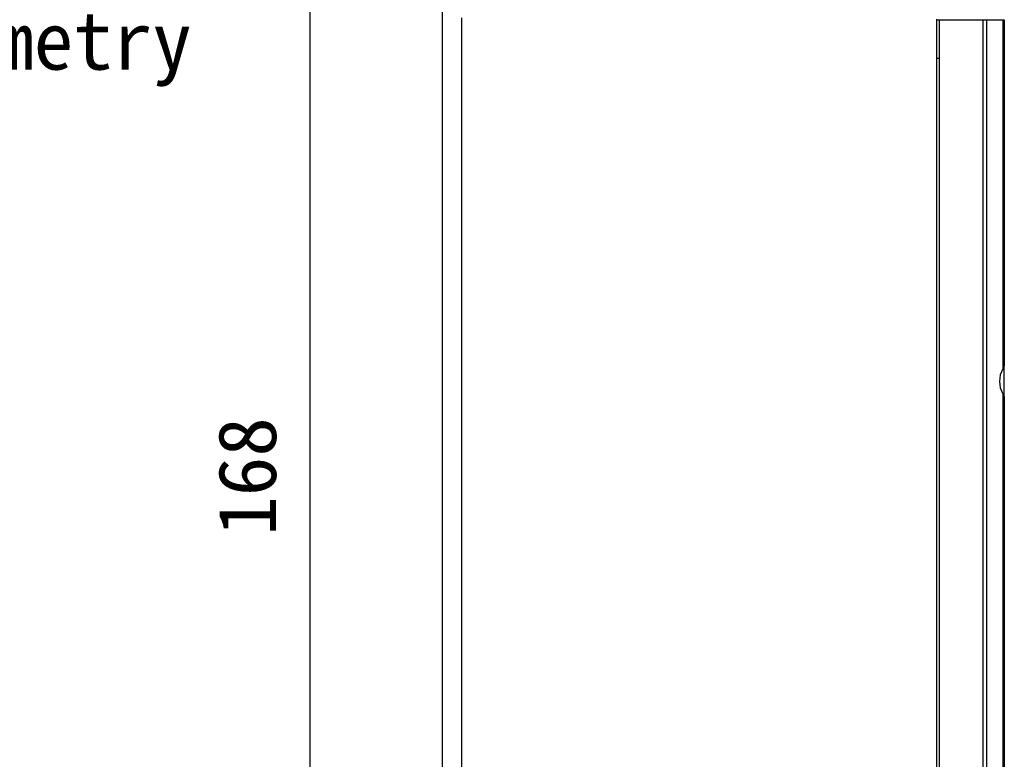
# Model space of a CAD drawing. Header units: millimetres. Extents: x 58 to 383, y 43 to 283.
# Tile 21 of 22: x 275 to 325, y 171 to 209. Entities that reach past the tile are written whole.
import ezdxf

# ---------------------------------------------------------------- set-up
doc = ezdxf.new("R2010")
doc.units = ezdxf.units.MM
doc.header["$LTSCALE"] = 23.1
doc.header["$PDMODE"] = 3
doc.header["$PDSIZE"] = 8
doc.layers.get('0').update_dxf_attribs({"linetype": 'CONTINUOUS'})
doc.layers.get('Defpoints').update_dxf_attribs({"linetype": 'CONTINUOUS'})
doc.layers.add('00_COMPONENTS', color=7, linetype='CONTINUOUS')
doc.layers.add('51__DRAFT_DIMS', color=7, linetype='CONTINUOUS')
doc.styles.get("Standard").update_dxf_attribs({"font": 'simfang.ttf'})
doc.dimstyles.new('DIMSTYLE_1', dxfattribs={"dimtxt": 3, "dimasz": 3, "dimexe": 2.5, "dimexo": 0.5, "dimgap": 0.75, "dimtad": 1, "dimlfac": 2, "dimdsep": 46, "dimtxsty": 'STANDARD', "dimblk": '_FILLED', "dimblk1": '_FILLED', "dimblk2": '_FILLED', "dimcen": 0.09, "dimclrt": 3, "dimazin": 2, "dimtp": 0.5, "dimtm": 0.5, "dimtfac": 1, "dimtofl": 0, "dimtmove": 0, "dimatfit": 3, "dimldrblk": '_FILLED', "dimfxl": 1, "dimtolj": 1, "dimarcsym": 0})

# ---------------------------------------------------------------- blocks, each defined once
blk = doc.blocks.new('_FILLED')
at = {"color": 0, "linetype": 'ByBlock'}
blk.add_solid([(0, 0), (-1, 0.167), (-1, -0.167)], dxfattribs=at)
blk = doc.blocks.new('*D16')
at = {"layer": '51__DRAFT_DIMS', "color": 0, "lineweight": -2}
for p, q in [((300.764, 227.791), (287, 227.791)), ((289.5, 224.791), (289.5, 146.791)), ((300.77, 143.791), (287, 143.791))]:
    blk.add_line(p, q, dxfattribs=at)
at = {"layer": 'Defpoints', "color": 0}
for p in [(301.264, 227.791), (289.5, 143.791), (301.27, 143.791)]:
    blk.add_point(p, dxfattribs=at)
at = {"layer": '51__DRAFT_DIMS', "color": 0, "linetype": 'ByBlock', "lineweight": -2, "xscale": 3, "yscale": 3, "zscale": 3}
for p, rotation in [((289.5, 227.791), 90), ((289.5, 143.791), 270)]:
    blk.add_blockref('_FILLED', p, dxfattribs=dict(at, rotation=rotation))
at = {"layer": '51__DRAFT_DIMS', "insert": (284.75, 185.884), "char_height": 3, "attachment_point": 2, "rotation": 90, "line_spacing_factor": 0.9}
blk.add_mtext('\\A1;168', dxfattribs=at)

msp = doc.modelspace()

# ---------------------------------------------------------------- linework, layer by layer
at = {"layer": '00_COMPONENTS'}
for p, q in [((296.3355, 140.5406), (296.3355, 231.2906)), ((297.3355, 139.5406), (297.3355, 209.5406)), ((321.8355, 209.4752), (321.8355, 139.5406)), ((321.8355, 209.4406), (325.3355, 209.4406)), ((321.9855, 139.5406), (321.9855, 209.4406)), ((324.2319, 209.4406), (324.2319, 139.5406)), ((324.4087, 209.4406), (324.4087, 139.6138)), ((325.2623, 209.4406), (325.2623, 191.4315)), ((325.3355, 209.4406), (325.3355, 191.6618)), ((321.9855, 207.4406), (321.8355, 207.4406)), ((325.3355, 189.9547), (325.3355, 191.6265)), ((325.2623, 190.1498), (325.2623, 142.1815)), ((325.3355, 189.9195), (325.3355, 142.4118))]:
    msp.add_line(p, q, dxfattribs=at)
msp.add_ellipse((326.3355, 190.7906), major_axis=(0, 1.25), ratio=1, start_param=1.0324908, end_param=2.1091018, dxfattribs=at)
for points, knots in [([(325.3355, 191.6618), (325.3355, 191.6431), (325.3268, 191.5621), (325.2943, 191.4851), (325.2623, 191.4315)], [0, 0, 0, 0, 0.2298329, 1, 1, 1, 1]), ([(325.2623, 190.1498), (325.2735, 190.1309), (325.3108, 190.0593), (325.3355, 189.9785), (325.3355, 189.9195)], [0, 0, 0, 0, 0.2710825, 1, 1, 1, 1])]:
    msp.add_open_spline(points, degree=3, knots=knots, dxfattribs=at)

# ---------------------------------------------------------------- texts
at = {"layer": '51__DRAFT_DIMS', "insert": (252.7924, 214.3713), "char_height": 3, "attachment_point": 1, "line_spacing_factor": 0.9}
msp.add_mtext('\\A1;3-{\\fArial|b0|i0|c134|p34;%%c}7.8{\\fgdt|b0|i0|c134|p49;x}12\\PMirror-Symmetry', dxfattribs=at)

# ---------------------------------------------------------------- dimensions: what is measured, and where the dimension line sits
at = {"layer": '51__DRAFT_DIMS', "color": 8}
dim = msp.add_linear_dim(base=(289.5004, 143.7906), p1=(301.2635, 227.7906), p2=(301.2697, 143.7906), angle=270, dimstyle='DIMSTYLE_1', override={"dimclrt": 256}, dxfattribs=at)
dim.commit()
dim.dimension.update_dxf_attribs({"geometry": '*D16', "text_midpoint": (289.5004, 185.8844), "dimtype": 160})

doc.saveas('drawing.dxf')
